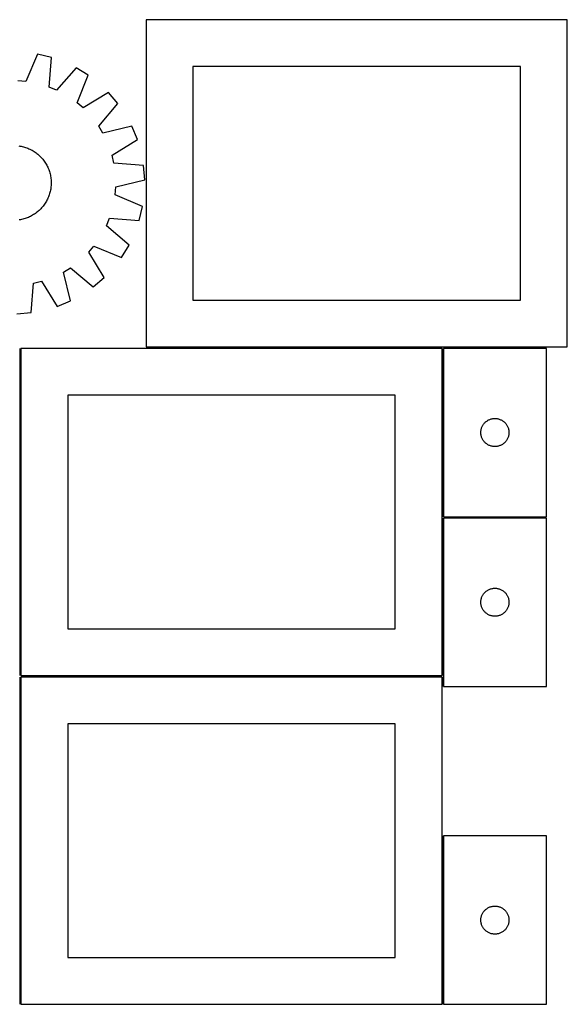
# Model space of a CAD drawing. Header units: millimetres. Extents: x 7 to 1493, y 7 to 2993.
# Tile 2 of 15: x 908 to 1493, y 7 to 1060. Entities that reach past the tile are written whole.
import ezdxf

# ---------------------------------------------------------------- set-up
doc = ezdxf.new("R2010")
doc.units = ezdxf.units.MM
doc.layers.add('COMMON', color=5, linetype='CONTINUOUS', true_color=0x0000ff)
doc.layers.add('CUT', color=7, linetype='CONTINUOUS', true_color=0x000000)

msp = doc.modelspace()

# ---------------------------------------------------------------- linework, layer by layer
at = {"layer": 'COMMON'}
for p, q in [((908.799609, 358.049512), (908.799609, 708.024779)), ((1043.415254, 708.799512), (1359.549609, 708.799512)), ((1360.299609, 708.049512), (1360.299609, 528.049512)), ((1471.04961, 708.799513), (1361.04961, 708.799513)), ((1360.299609, 526.549511), (1360.299609, 358.049512)), ((1361.04961, 527.299511), (1471.04961, 527.299511)), ((908.799609, 6.549511), (908.799609, 356.524778)), ((1359.549609, 357.299512), (909.549609, 357.299512)), ((1360.299609, 356.549511), (1360.299609, 346.549511)), ((1360.299609, 186.596795), (1360.299609, 6.596795))]:
    msp.add_line(p, q, dxfattribs=at)
at = {"layer": 'CUT'}
for p, q in [((1493.415254, 1059.549513), (1043.415254, 1059.549513)), ((1043.415254, 1059.549513), (1043.415254, 709.549513)), ((1493.415254, 709.549513), (1493.415254, 1059.549513)), ((927.117022, 1022.713815), (914.78996, 993.43894)), ((942.076771, 1019.117086), (927.117022, 1022.713815)), ((939.748884, 987.438139), (942.076771, 1019.117086)), ((968.43963, 1008.18706), (947.669464, 984.154271)), ((981.555747, 1000.143551), (968.43963, 1008.18706)), ((1443.415254, 1009.549513), (1093.415254, 1009.549513)), ((1093.415254, 1009.549513), (1093.415254, 759.549513)), ((1443.415254, 759.549513), (1443.415254, 1009.549513)), ((914.78996, 993.43894), (906.24227, 994.11449)), ((969.552462, 970.734438), (981.555747, 1000.143551)), ((947.669464, 984.154271), (939.748884, 987.438139)), ((1003.250752, 981.601906), (976.07061, 965.163701)), ((1013.239339, 969.898972), (1003.250752, 981.601906)), ((976.07061, 965.163701), (969.552462, 970.734438)), ((992.735621, 945.638463), (1013.239339, 969.898972)), ((997.213295, 938.326158), (992.735621, 945.638463)), ((1028.142832, 945.560695), (997.213295, 938.326158)), ((1034.026137, 931.3439), (1028.142832, 945.560695)), ((1007.029033, 914.606782), (1034.026137, 931.3439)), ((907.257074, 924.642331), (908.499632, 924.455103)), ((908.499632, 924.455103), (909.735697, 924.228937)), ((909.735697, 924.228937), (910.964048, 923.964056)), ((910.964048, 923.964056), (912.183472, 923.660723)), ((912.183472, 923.660723), (913.392767, 923.319237)), ((913.392767, 923.319237), (914.590739, 922.939934)), ((914.590739, 922.939934), (915.776205, 922.523189)), ((915.776205, 922.523189), (916.947996, 922.069414)), ((916.947996, 922.069414), (918.104956, 921.579055)), ((918.104956, 921.579055), (919.245942, 921.052598)), ((919.245942, 921.052598), (920.369829, 920.490561)), ((920.369829, 920.490561), (921.475507, 919.893499)), ((921.475507, 919.893499), (922.561885, 919.262002)), ((922.561885, 919.262002), (923.627892, 918.596692)), ((923.627892, 918.596692), (924.672474, 917.898227)), ((924.672474, 917.898227), (925.694602, 917.167295)), ((925.694602, 917.167295), (926.693266, 916.404618)), ((926.693266, 916.404618), (927.667482, 915.610948)), ((927.667482, 915.610948), (928.616287, 914.787069)), ((928.616287, 914.787069), (929.538745, 913.933795)), ((929.538745, 913.933795), (930.433945, 913.051966)), ((930.433945, 913.051966), (931.301006, 912.142453)), ((931.301006, 912.142453), (932.139069, 911.206154)), ((932.139069, 911.206154), (932.94731, 910.243992)), ((932.94731, 910.243992), (933.724929, 909.256919)), ((933.724929, 909.256919), (934.47116, 908.245906)), ((934.47116, 908.245906), (935.185266, 907.211953)), ((935.185266, 907.211953), (935.866543, 906.156079)), ((935.866543, 906.156079), (936.514317, 905.079327)), ((1009.027928, 906.268689), (1007.029033, 914.606782)), ((1040.67926, 903.59139), (1009.027928, 906.268689)), ((936.514317, 905.079327), (937.12795, 903.982759)), ((937.12795, 903.982759), (937.706837, 902.867458)), ((937.706837, 902.867458), (938.250405, 901.734523)), ((938.250405, 901.734523), (938.758119, 900.585074)), ((938.758119, 900.585074), (939.229477, 899.420244)), ((939.229477, 899.420244), (939.664014, 898.241184)), ((939.664014, 898.241184), (940.061302, 897.049056)), ((940.061302, 897.049056), (940.420948, 895.845037)), ((940.420948, 895.845037), (940.742598, 894.630315)), ((1041.881384, 888.252373), (1040.67926, 903.59139)), ((940.742598, 894.630315), (941.025933, 893.40609)), ((941.025933, 893.40609), (941.270675, 892.173569)), ((941.270675, 892.173569), (941.476581, 890.933968)), ((941.476581, 890.933968), (941.64345, 889.688512)), ((941.64345, 889.688512), (941.771115, 888.438428)), ((941.771115, 888.438428), (941.859451, 887.184952)), ((941.859451, 887.184952), (941.908371, 885.929319)), ((941.917826, 884.672769), (941.887807, 883.416542)), ((941.908371, 885.929319), (941.917826, 884.672769)), ((1011.033558, 880.676992), (1041.881384, 888.252373)), ((940.579791, 874.73579), (940.238305, 873.526496)), ((940.883124, 875.955215), (940.579791, 874.73579)), ((941.148005, 877.183565), (940.883124, 875.955215)), ((941.374171, 878.41963), (941.148005, 877.183565)), ((941.561399, 879.662189), (941.374171, 878.41963)), ((941.709506, 880.910015), (941.561399, 879.662189)), ((941.818345, 882.161878), (941.709506, 880.910015)), ((941.887807, 883.416542), (941.818345, 882.161878)), ((1010.358008, 872.129302), (1011.033558, 880.676992)), ((936.18107, 864.357377), (935.51576, 863.291371)), ((936.812567, 865.443756), (936.18107, 864.357377)), ((937.409629, 866.549434), (936.812567, 865.443756)), ((937.971666, 867.673321), (937.409629, 866.549434)), ((938.498123, 868.814307), (937.971666, 867.673321)), ((938.988482, 869.971266), (938.498123, 868.814307)), ((939.442257, 871.143057), (938.988482, 869.971266)), ((939.859002, 872.328524), (939.442257, 871.143057)), ((940.238305, 873.526496), (939.859002, 872.328524)), ((1039.632883, 859.80224), (1010.358008, 872.129302)), ((926.175987, 853.194333), (925.164974, 852.448102)), ((927.16306, 853.971953), (926.175987, 853.194333)), ((928.125222, 854.780193), (927.16306, 853.971953)), ((929.061521, 855.618257), (928.125222, 854.780193)), ((929.971034, 856.485317), (929.061521, 855.618257)), ((930.852863, 857.380518), (929.971034, 856.485317)), ((931.706137, 858.302976), (930.852863, 857.380518)), ((932.530016, 859.251781), (931.706137, 858.302976)), ((933.323686, 860.225996), (932.530016, 859.251781)), ((934.086363, 861.22466), (933.323686, 860.225996)), ((934.817295, 862.246788), (934.086363, 861.22466)), ((935.51576, 863.291371), (934.817295, 862.246788)), ((1036.036154, 844.842491), (1039.632883, 859.80224)), ((909.092637, 845.648588), (907.853036, 845.442681)), ((910.325158, 845.893329), (909.092637, 845.648588)), ((911.549383, 846.176665), (910.325158, 845.893329)), ((912.764105, 846.498314), (911.549383, 846.176665)), ((913.968124, 846.85796), (912.764105, 846.498314)), ((915.160252, 847.255248), (913.968124, 846.85796)), ((916.339312, 847.689786), (915.160252, 847.255248)), ((917.504142, 848.161144), (916.339312, 847.689786)), ((918.653591, 848.668857), (917.504142, 848.161144)), ((919.786526, 849.212426), (918.653591, 848.668857)), ((920.901827, 849.791312), (919.786526, 849.212426)), ((921.998395, 850.404945), (920.901827, 849.791312)), ((923.075147, 851.05272), (921.998395, 850.404945)), ((924.131021, 851.733996), (923.075147, 851.05272)), ((925.164974, 852.448102), (924.131021, 851.733996)), ((1001.073339, 839.249799), (1004.357207, 847.170378)), ((1004.357207, 847.170378), (1036.036154, 844.842491)), ((1025.106128, 818.479632), (1001.073339, 839.249799)), ((982.082769, 810.848653), (987.653506, 817.366801)), ((998.520974, 783.66851), (982.082769, 810.848653)), ((987.653506, 817.366801), (1017.062619, 805.363516)), ((1017.062619, 805.363516), (1025.106128, 818.479632)), ((955.245226, 789.705967), (962.557531, 794.183642)), ((962.557531, 794.183642), (986.81804, 773.679923)), ((923.187757, 777.891335), (931.52585, 779.89023)), ((931.52585, 779.89023), (948.262968, 752.893126)), ((962.479763, 758.776431), (955.245226, 789.705967)), ((986.81804, 773.679923), (998.520974, 783.66851)), ((920.510458, 746.240003), (923.187757, 777.891335)), ((948.262968, 752.893126), (962.479763, 758.776431)), ((1093.415254, 759.549513), (1443.415254, 759.549513)), ((905.171441, 745.037878), (920.510458, 746.240003)), ((1359.549609, 708.049512), (909.549609, 708.049512)), ((909.549609, 708.049512), (909.549609, 358.049512)), ((1043.415254, 709.549513), (1493.415254, 709.549513)), ((1359.549609, 358.049512), (1359.549609, 708.049512)), ((1471.04961, 708.049512), (1361.04961, 708.049512)), ((1361.04961, 708.049512), (1361.04961, 528.049512)), ((1471.04961, 528.049512), (1471.04961, 708.049512)), ((1309.549609, 658.049512), (959.549609, 658.049512)), ((959.549609, 658.049512), (959.549609, 408.049512)), ((1309.549609, 408.049512), (1309.549609, 658.049512)), ((1410.042801, 631.794266), (1410.758329, 632.085265)), ((1410.758329, 632.085265), (1411.487888, 632.339043)), ((1411.487888, 632.339043), (1412.229543, 632.554928)), ((1412.229543, 632.554928), (1412.981329, 632.732348)), ((1412.981329, 632.732348), (1413.741251, 632.870831)), ((1413.741251, 632.870831), (1414.507295, 632.970011)), ((1414.507295, 632.970011), (1415.277429, 633.029624)), ((1415.277429, 633.029624), (1416.04961, 633.049512)), ((1416.04961, 633.049512), (1416.821791, 633.029624)), ((1416.821791, 633.029624), (1417.591925, 632.970011)), ((1417.591925, 632.970011), (1418.357969, 632.870831)), ((1418.357969, 632.870831), (1419.117891, 632.732348)), ((1419.117891, 632.732348), (1419.869677, 632.554928)), ((1419.869677, 632.554928), (1420.611332, 632.339043)), ((1420.611332, 632.339043), (1421.340891, 632.085265)), ((1421.340891, 632.085265), (1422.056419, 631.794266)), ((1401.292641, 620.738724), (1401.450644, 621.494829)), ((1401.450644, 621.494829), (1401.647362, 622.241797)), ((1401.647362, 622.241797), (1401.882272, 622.977648)), ((1401.882272, 622.977648), (1402.15475, 623.700431)), ((1402.15475, 623.700431), (1402.464076, 624.408228)), ((1402.464076, 624.408228), (1402.809428, 625.099164)), ((1402.809428, 625.099164), (1403.189891, 625.771405)), ((1403.189891, 625.771405), (1403.604455, 626.423168)), ((1403.604455, 626.423168), (1404.052021, 627.052727)), ((1404.052021, 627.052727), (1404.531403, 627.65841)), ((1404.531403, 627.65841), (1405.04133, 628.238613)), ((1405.04133, 628.238613), (1405.580448, 628.791795)), ((1405.580448, 628.791795), (1406.147328, 629.316491)), ((1406.147328, 629.316491), (1406.740468, 629.81131)), ((1406.740468, 629.81131), (1407.358294, 630.274938)), ((1407.358294, 630.274938), (1407.999167, 630.706146)), ((1407.999167, 630.706146), (1408.661389, 631.103791)), ((1408.661389, 631.103791), (1409.343203, 631.466819)), ((1409.343203, 631.466819), (1410.042801, 631.794266)), ((1422.056419, 631.794266), (1422.756017, 631.466819)), ((1422.756017, 631.466819), (1423.437831, 631.103791)), ((1423.437831, 631.103791), (1424.100053, 630.706146)), ((1424.100053, 630.706146), (1424.740926, 630.274938)), ((1424.740926, 630.274938), (1425.358752, 629.81131)), ((1425.358752, 629.81131), (1425.951892, 629.316491)), ((1425.951892, 629.316491), (1426.518772, 628.791795)), ((1426.518772, 628.791795), (1427.05789, 628.238613)), ((1427.05789, 628.238613), (1427.567817, 627.65841)), ((1427.567817, 627.65841), (1428.047199, 627.052727)), ((1428.047199, 627.052727), (1428.494765, 626.423168)), ((1428.494765, 626.423168), (1428.909329, 625.771405)), ((1428.909329, 625.771405), (1429.289792, 625.099164)), ((1429.289792, 625.099164), (1429.635144, 624.408228)), ((1429.635144, 624.408228), (1429.94447, 623.700431)), ((1429.94447, 623.700431), (1430.216948, 622.977648)), ((1430.216948, 622.977648), (1430.451858, 622.241797)), ((1430.451858, 622.241797), (1430.648576, 621.494829)), ((1430.648576, 621.494829), (1430.806579, 620.738724)), ((1401.054583, 618.435731), (1401.094347, 619.207144)), ((1401.054583, 617.663294), (1401.054583, 618.435731)), ((1401.094347, 616.891881), (1401.054583, 617.663294)), ((1401.094347, 619.207144), (1401.17377, 619.975488)), ((1401.17377, 616.123537), (1401.094347, 616.891881)), ((1401.17377, 619.975488), (1401.292641, 620.738724)), ((1401.292641, 615.360301), (1401.17377, 616.123537)), ((1401.450644, 614.604196), (1401.292641, 615.360301)), ((1401.647362, 613.857228), (1401.450644, 614.604196)), ((1401.882272, 613.121377), (1401.647362, 613.857228)), ((1402.15475, 612.398594), (1401.882272, 613.121377)), ((1402.464076, 611.690797), (1402.15475, 612.398594)), ((1402.809428, 610.999861), (1402.464076, 611.690797)), ((1403.189891, 610.32762), (1402.809428, 610.999861)), ((1429.289792, 610.999861), (1428.909329, 610.32762)), ((1429.635144, 611.690797), (1429.289792, 610.999861)), ((1429.94447, 612.398594), (1429.635144, 611.690797)), ((1430.216948, 613.121377), (1429.94447, 612.398594)), ((1430.451858, 613.857228), (1430.216948, 613.121377)), ((1430.648576, 614.604196), (1430.451858, 613.857228)), ((1430.806579, 615.360301), (1430.648576, 614.604196)), ((1430.806579, 620.738724), (1430.92545, 619.975488)), ((1430.92545, 616.123537), (1430.806579, 615.360301)), ((1430.92545, 619.975488), (1431.004873, 619.207144)), ((1431.004873, 616.891881), (1430.92545, 616.123537)), ((1431.004873, 619.207144), (1431.044637, 618.435731)), ((1431.044637, 617.663294), (1431.004873, 616.891881)), ((1431.044637, 618.435731), (1431.044637, 617.663294)), ((1403.604455, 609.675857), (1403.189891, 610.32762)), ((1404.052021, 609.046298), (1403.604455, 609.675857)), ((1404.531403, 608.440615), (1404.052021, 609.046298)), ((1405.04133, 607.860412), (1404.531403, 608.440615)), ((1405.580448, 607.30723), (1405.04133, 607.860412)), ((1406.147328, 606.782534), (1405.580448, 607.30723)), ((1406.740468, 606.287715), (1406.147328, 606.782534)), ((1407.358294, 605.824087), (1406.740468, 606.287715)), ((1407.999167, 605.392879), (1407.358294, 605.824087)), ((1408.661389, 604.995234), (1407.999167, 605.392879)), ((1409.343203, 604.632206), (1408.661389, 604.995234)), ((1410.042801, 604.304759), (1409.343203, 604.632206)), ((1410.758329, 604.01376), (1410.042801, 604.304759)), ((1411.487888, 603.759982), (1410.758329, 604.01376)), ((1412.229543, 603.544097), (1411.487888, 603.759982)), ((1412.981329, 603.366677), (1412.229543, 603.544097)), ((1413.741251, 603.228194), (1412.981329, 603.366677)), ((1414.507295, 603.129014), (1413.741251, 603.228194)), ((1415.277429, 603.069401), (1414.507295, 603.129014)), ((1416.04961, 603.049512), (1415.277429, 603.069401)), ((1416.821791, 603.069401), (1416.04961, 603.049512)), ((1417.591925, 603.129014), (1416.821791, 603.069401)), ((1418.357969, 603.228194), (1417.591925, 603.129014)), ((1419.117891, 603.366677), (1418.357969, 603.228194)), ((1419.869677, 603.544097), (1419.117891, 603.366677)), ((1420.611332, 603.759982), (1419.869677, 603.544097)), ((1421.340891, 604.01376), (1420.611332, 603.759982)), ((1422.056419, 604.304759), (1421.340891, 604.01376)), ((1422.756017, 604.632206), (1422.056419, 604.304759)), ((1423.437831, 604.995234), (1422.756017, 604.632206)), ((1424.100053, 605.392879), (1423.437831, 604.995234)), ((1424.740926, 605.824087), (1424.100053, 605.392879)), ((1425.358752, 606.287715), (1424.740926, 605.824087)), ((1425.951892, 606.782534), (1425.358752, 606.287715)), ((1426.518772, 607.30723), (1425.951892, 606.782534)), ((1427.05789, 607.860412), (1426.518772, 607.30723)), ((1427.567817, 608.440615), (1427.05789, 607.860412)), ((1428.047199, 609.046298), (1427.567817, 608.440615)), ((1428.494765, 609.675857), (1428.047199, 609.046298)), ((1428.909329, 610.32762), (1428.494765, 609.675857)), ((1361.04961, 528.049512), (1471.04961, 528.049512)), ((1471.04961, 526.549511), (1361.04961, 526.549511)), ((1361.04961, 526.549511), (1361.04961, 346.549511)), ((1471.04961, 346.549511), (1471.04961, 526.549511)), ((1402.15475, 442.20043), (1402.464076, 442.908227)), ((1402.464076, 442.908227), (1402.809428, 443.599163)), ((1402.809428, 443.599163), (1403.189891, 444.271404)), ((1403.189891, 444.271404), (1403.604455, 444.923167)), ((1403.604455, 444.923167), (1404.052021, 445.552726)), ((1404.052021, 445.552726), (1404.531403, 446.158409)), ((1404.531403, 446.158409), (1405.04133, 446.738612)), ((1405.04133, 446.738612), (1405.580448, 447.291794)), ((1405.580448, 447.291794), (1406.147328, 447.81649)), ((1406.147328, 447.81649), (1406.740468, 448.311309)), ((1406.740468, 448.311309), (1407.358294, 448.774937)), ((1407.358294, 448.774937), (1407.999167, 449.206145)), ((1407.999167, 449.206145), (1408.661389, 449.60379)), ((1408.661389, 449.60379), (1409.343203, 449.966818)), ((1409.343203, 449.966818), (1410.042801, 450.294265)), ((1410.042801, 450.294265), (1410.758329, 450.585264)), ((1410.758329, 450.585264), (1411.487888, 450.839042)), ((1411.487888, 450.839042), (1412.229543, 451.054927)), ((1412.229543, 451.054927), (1412.981329, 451.232347)), ((1412.981329, 451.232347), (1413.741251, 451.37083)), ((1413.741251, 451.37083), (1414.507295, 451.47001)), ((1414.507295, 451.47001), (1415.277429, 451.529623)), ((1415.277429, 451.529623), (1416.04961, 451.549511)), ((1416.04961, 451.549511), (1416.821791, 451.529623)), ((1416.821791, 451.529623), (1417.591925, 451.47001)), ((1417.591925, 451.47001), (1418.357969, 451.37083)), ((1418.357969, 451.37083), (1419.117891, 451.232347)), ((1419.117891, 451.232347), (1419.869677, 451.054927)), ((1419.869677, 451.054927), (1420.611332, 450.839042)), ((1420.611332, 450.839042), (1421.340891, 450.585264)), ((1421.340891, 450.585264), (1422.056419, 450.294265)), ((1422.056419, 450.294265), (1422.756017, 449.966818)), ((1422.756017, 449.966818), (1423.437831, 449.60379)), ((1423.437831, 449.60379), (1424.100053, 449.206145)), ((1424.100053, 449.206145), (1424.740926, 448.774937)), ((1424.740926, 448.774937), (1425.358752, 448.311309)), ((1425.358752, 448.311309), (1425.951892, 447.81649)), ((1425.951892, 447.81649), (1426.518772, 447.291794)), ((1426.518772, 447.291794), (1427.05789, 446.738612)), ((1427.05789, 446.738612), (1427.567817, 446.158409)), ((1427.567817, 446.158409), (1428.047199, 445.552726)), ((1428.047199, 445.552726), (1428.494765, 444.923167)), ((1428.494765, 444.923167), (1428.909329, 444.271404)), ((1428.909329, 444.271404), (1429.289792, 443.599163)), ((1429.289792, 443.599163), (1429.635144, 442.908227)), ((1429.635144, 442.908227), (1429.94447, 442.20043)), ((1401.054583, 436.93573), (1401.094347, 437.707143)), ((1401.054583, 436.163293), (1401.054583, 436.93573)), ((1401.094347, 435.39188), (1401.054583, 436.163293)), ((1401.094347, 437.707143), (1401.17377, 438.475487)), ((1401.17377, 434.623536), (1401.094347, 435.39188)), ((1401.17377, 438.475487), (1401.292641, 439.238723)), ((1401.292641, 433.8603), (1401.17377, 434.623536)), ((1401.292641, 439.238723), (1401.450644, 439.994828)), ((1401.450644, 433.104195), (1401.292641, 433.8603)), ((1401.450644, 439.994828), (1401.647362, 440.741796)), ((1401.647362, 432.357227), (1401.450644, 433.104195)), ((1401.647362, 440.741796), (1401.882272, 441.477647)), ((1401.882272, 431.621376), (1401.647362, 432.357227)), ((1401.882272, 441.477647), (1402.15475, 442.20043)), ((1429.94447, 442.20043), (1430.216948, 441.477647)), ((1430.216948, 441.477647), (1430.451858, 440.741796)), ((1430.451858, 432.357227), (1430.216948, 431.621376)), ((1430.451858, 440.741796), (1430.648576, 439.994828)), ((1430.648576, 433.104195), (1430.451858, 432.357227)), ((1430.648576, 439.994828), (1430.806579, 439.238723)), ((1430.806579, 433.8603), (1430.648576, 433.104195)), ((1430.806579, 439.238723), (1430.92545, 438.475487)), ((1430.92545, 434.623536), (1430.806579, 433.8603)), ((1430.92545, 438.475487), (1431.004873, 437.707143)), ((1431.004873, 435.39188), (1430.92545, 434.623536)), ((1431.004873, 437.707143), (1431.044637, 436.93573)), ((1431.044637, 436.163293), (1431.004873, 435.39188)), ((1431.044637, 436.93573), (1431.044637, 436.163293)), ((1402.15475, 430.898593), (1401.882272, 431.621376)), ((1402.464076, 430.190796), (1402.15475, 430.898593)), ((1402.809428, 429.49986), (1402.464076, 430.190796)), ((1403.189891, 428.827619), (1402.809428, 429.49986)), ((1403.604455, 428.175856), (1403.189891, 428.827619)), ((1404.052021, 427.546297), (1403.604455, 428.175856)), ((1404.531403, 426.940614), (1404.052021, 427.546297)), ((1405.04133, 426.360411), (1404.531403, 426.940614)), ((1405.580448, 425.807229), (1405.04133, 426.360411)), ((1406.147328, 425.282533), (1405.580448, 425.807229)), ((1406.740468, 424.787714), (1406.147328, 425.282533)), ((1407.358294, 424.324086), (1406.740468, 424.787714)), ((1407.999167, 423.892878), (1407.358294, 424.324086)), ((1408.661389, 423.495233), (1407.999167, 423.892878)), ((1409.343203, 423.132205), (1408.661389, 423.495233)), ((1410.042801, 422.804758), (1409.343203, 423.132205)), ((1410.758329, 422.513759), (1410.042801, 422.804758)), ((1411.487888, 422.259981), (1410.758329, 422.513759)), ((1412.229543, 422.044096), (1411.487888, 422.259981)), ((1412.981329, 421.866676), (1412.229543, 422.044096)), ((1413.741251, 421.728193), (1412.981329, 421.866676)), ((1414.507295, 421.629013), (1413.741251, 421.728193)), ((1415.277429, 421.5694), (1414.507295, 421.629013)), ((1416.04961, 421.549511), (1415.277429, 421.5694)), ((1416.821791, 421.5694), (1416.04961, 421.549511)), ((1417.591925, 421.629013), (1416.821791, 421.5694)), ((1418.357969, 421.728193), (1417.591925, 421.629013)), ((1419.117891, 421.866676), (1418.357969, 421.728193)), ((1419.869677, 422.044096), (1419.117891, 421.866676)), ((1420.611332, 422.259981), (1419.869677, 422.044096)), ((1421.340891, 422.513759), (1420.611332, 422.259981)), ((1422.056419, 422.804758), (1421.340891, 422.513759)), ((1422.756017, 423.132205), (1422.056419, 422.804758)), ((1423.437831, 423.495233), (1422.756017, 423.132205)), ((1424.100053, 423.892878), (1423.437831, 423.495233)), ((1424.740926, 424.324086), (1424.100053, 423.892878)), ((1425.358752, 424.787714), (1424.740926, 424.324086)), ((1425.951892, 425.282533), (1425.358752, 424.787714)), ((1426.518772, 425.807229), (1425.951892, 425.282533)), ((1427.05789, 426.360411), (1426.518772, 425.807229)), ((1427.567817, 426.940614), (1427.05789, 426.360411)), ((1428.047199, 427.546297), (1427.567817, 426.940614)), ((1428.494765, 428.175856), (1428.047199, 427.546297)), ((1428.909329, 428.827619), (1428.494765, 428.175856)), ((1429.289792, 429.49986), (1428.909329, 428.827619)), ((1429.635144, 430.190796), (1429.289792, 429.49986)), ((1429.94447, 430.898593), (1429.635144, 430.190796)), ((1430.216948, 431.621376), (1429.94447, 430.898593)), ((959.549609, 408.049512), (1309.549609, 408.049512)), ((909.549609, 358.049512), (1359.549609, 358.049512)), ((1359.549609, 356.549511), (909.549609, 356.549511)), ((909.549609, 356.549511), (909.549609, 6.549511)), ((1359.549609, 6.549511), (1359.549609, 356.549511)), ((1361.04961, 346.549511), (1471.04961, 346.549511)), ((1309.549609, 306.549511), (959.549609, 306.549511)), ((959.549609, 306.549511), (959.549609, 56.549511)), ((1309.549609, 56.549511), (1309.549609, 306.549511)), ((1471.04961, 186.596795), (1361.04961, 186.596795)), ((1361.04961, 186.596795), (1361.04961, 6.596795)), ((1471.04961, 6.596795), (1471.04961, 186.596795)), ((1403.604455, 104.97045), (1404.052021, 105.600009)), ((1404.052021, 105.600009), (1404.531403, 106.205692)), ((1404.531403, 106.205692), (1405.04133, 106.785895)), ((1405.04133, 106.785895), (1405.580448, 107.339077)), ((1405.580448, 107.339077), (1406.147328, 107.863773)), ((1406.147328, 107.863773), (1406.740468, 108.358592)), ((1406.740468, 108.358592), (1407.358294, 108.82222)), ((1407.358294, 108.82222), (1407.999167, 109.253428)), ((1407.999167, 109.253428), (1408.661389, 109.651073)), ((1408.661389, 109.651073), (1409.343203, 110.014101)), ((1409.343203, 110.014101), (1410.042801, 110.341548)), ((1410.042801, 110.341548), (1410.758329, 110.632547)), ((1410.758329, 110.632547), (1411.487888, 110.886325)), ((1411.487888, 110.886325), (1412.229543, 111.10221)), ((1412.229543, 111.10221), (1412.981329, 111.27963)), ((1412.981329, 111.27963), (1413.741251, 111.418113)), ((1413.741251, 111.418113), (1414.507295, 111.517293)), ((1414.507295, 111.517293), (1415.277429, 111.576906)), ((1415.277429, 111.576906), (1416.04961, 111.596795)), ((1416.04961, 111.596795), (1416.821791, 111.576906)), ((1416.821791, 111.576906), (1417.591925, 111.517293)), ((1417.591925, 111.517293), (1418.357969, 111.418113)), ((1418.357969, 111.418113), (1419.117891, 111.27963)), ((1419.117891, 111.27963), (1419.869677, 111.10221)), ((1419.869677, 111.10221), (1420.611332, 110.886325)), ((1420.611332, 110.886325), (1421.340891, 110.632547)), ((1421.340891, 110.632547), (1422.056419, 110.341548)), ((1422.056419, 110.341548), (1422.756017, 110.014101)), ((1422.756017, 110.014101), (1423.437831, 109.651073)), ((1423.437831, 109.651073), (1424.100053, 109.253428)), ((1424.100053, 109.253428), (1424.740926, 108.82222)), ((1424.740926, 108.82222), (1425.358752, 108.358592)), ((1425.358752, 108.358592), (1425.951892, 107.863773)), ((1425.951892, 107.863773), (1426.518772, 107.339077)), ((1426.518772, 107.339077), (1427.05789, 106.785895)), ((1427.05789, 106.785895), (1427.567817, 106.205692)), ((1427.567817, 106.205692), (1428.047199, 105.600009)), ((1428.047199, 105.600009), (1428.494765, 104.97045)), ((1401.054583, 96.983013), (1401.094347, 97.754426)), ((1401.054583, 96.210576), (1401.054583, 96.983013)), ((1401.094347, 95.439163), (1401.054583, 96.210576)), ((1401.094347, 97.754426), (1401.17377, 98.52277)), ((1401.17377, 94.670819), (1401.094347, 95.439163)), ((1401.17377, 98.52277), (1401.292641, 99.286006)), ((1401.292641, 99.286006), (1401.450644, 100.042111)), ((1401.450644, 100.042111), (1401.647362, 100.789079)), ((1401.647362, 100.789079), (1401.882272, 101.52493)), ((1401.882272, 101.52493), (1402.15475, 102.247713)), ((1402.15475, 102.247713), (1402.464076, 102.95551)), ((1402.464076, 102.95551), (1402.809428, 103.646446)), ((1402.809428, 103.646446), (1403.189891, 104.318687)), ((1403.189891, 104.318687), (1403.604455, 104.97045)), ((1428.494765, 104.97045), (1428.909329, 104.318687)), ((1428.909329, 104.318687), (1429.289792, 103.646446)), ((1429.289792, 103.646446), (1429.635144, 102.95551)), ((1429.635144, 102.95551), (1429.94447, 102.247713)), ((1429.94447, 102.247713), (1430.216948, 101.52493)), ((1430.216948, 101.52493), (1430.451858, 100.789079)), ((1430.451858, 100.789079), (1430.648576, 100.042111)), ((1430.648576, 100.042111), (1430.806579, 99.286006)), ((1430.806579, 99.286006), (1430.92545, 98.52277)), ((1430.92545, 98.52277), (1431.004873, 97.754426)), ((1431.004873, 95.439163), (1430.92545, 94.670819)), ((1431.004873, 97.754426), (1431.044637, 96.983013)), ((1431.044637, 96.210576), (1431.004873, 95.439163)), ((1431.044637, 96.983013), (1431.044637, 96.210576)), ((1401.292641, 93.907583), (1401.17377, 94.670819)), ((1401.450644, 93.151478), (1401.292641, 93.907583)), ((1401.647362, 92.40451), (1401.450644, 93.151478)), ((1401.882272, 91.668659), (1401.647362, 92.40451)), ((1402.15475, 90.945876), (1401.882272, 91.668659)), ((1402.464076, 90.238079), (1402.15475, 90.945876)), ((1402.809428, 89.547143), (1402.464076, 90.238079)), ((1403.189891, 88.874903), (1402.809428, 89.547143)), ((1403.604455, 88.223139), (1403.189891, 88.874903)), ((1404.052021, 87.59358), (1403.604455, 88.223139)), ((1404.531403, 86.987897), (1404.052021, 87.59358)), ((1405.04133, 86.407694), (1404.531403, 86.987897)), ((1405.580448, 85.854512), (1405.04133, 86.407694)), ((1406.147328, 85.329816), (1405.580448, 85.854512)), ((1406.740468, 84.834997), (1406.147328, 85.329816)), ((1407.358294, 84.371369), (1406.740468, 84.834997)), ((1407.999167, 83.940161), (1407.358294, 84.371369)), ((1424.740926, 84.371369), (1424.100053, 83.940161)), ((1425.358752, 84.834997), (1424.740926, 84.371369)), ((1425.951892, 85.329816), (1425.358752, 84.834997)), ((1426.518772, 85.854512), (1425.951892, 85.329816)), ((1427.05789, 86.407694), (1426.518772, 85.854512)), ((1427.567817, 86.987897), (1427.05789, 86.407694)), ((1428.047199, 87.59358), (1427.567817, 86.987897)), ((1428.494765, 88.223139), (1428.047199, 87.59358)), ((1428.909329, 88.874903), (1428.494765, 88.223139)), ((1429.289792, 89.547143), (1428.909329, 88.874903)), ((1429.635144, 90.238079), (1429.289792, 89.547143)), ((1429.94447, 90.945876), (1429.635144, 90.238079)), ((1430.216948, 91.668659), (1429.94447, 90.945876)), ((1430.451858, 92.40451), (1430.216948, 91.668659)), ((1430.648576, 93.151478), (1430.451858, 92.40451)), ((1430.806579, 93.907583), (1430.648576, 93.151478)), ((1430.92545, 94.670819), (1430.806579, 93.907583)), ((1408.661389, 83.542516), (1407.999167, 83.940161)), ((1409.343203, 83.179488), (1408.661389, 83.542516)), ((1410.042801, 82.852041), (1409.343203, 83.179488)), ((1410.758329, 82.561042), (1410.042801, 82.852041)), ((1411.487888, 82.307264), (1410.758329, 82.561042)), ((1412.229543, 82.091379), (1411.487888, 82.307264)), ((1412.981329, 81.913959), (1412.229543, 82.091379)), ((1413.741251, 81.775476), (1412.981329, 81.913959)), ((1414.507295, 81.676296), (1413.741251, 81.775476)), ((1415.277429, 81.616683), (1414.507295, 81.676296)), ((1416.04961, 81.596795), (1415.277429, 81.616683)), ((1416.821791, 81.616683), (1416.04961, 81.596795)), ((1417.591925, 81.676296), (1416.821791, 81.616683)), ((1418.357969, 81.775476), (1417.591925, 81.676296)), ((1419.117891, 81.913959), (1418.357969, 81.775476)), ((1419.869677, 82.091379), (1419.117891, 81.913959)), ((1420.611332, 82.307264), (1419.869677, 82.091379)), ((1421.340891, 82.561042), (1420.611332, 82.307264)), ((1422.056419, 82.852041), (1421.340891, 82.561042)), ((1422.756017, 83.179488), (1422.056419, 82.852041)), ((1423.437831, 83.542516), (1422.756017, 83.179488)), ((1424.100053, 83.940161), (1423.437831, 83.542516)), ((959.549609, 56.549511), (1309.549609, 56.549511)), ((909.549609, 6.549511), (1359.549609, 6.549511)), ((1361.04961, 6.596795), (1471.04961, 6.596795))]:
    msp.add_line(p, q, dxfattribs=at)

doc.saveas('drawing.dxf')
